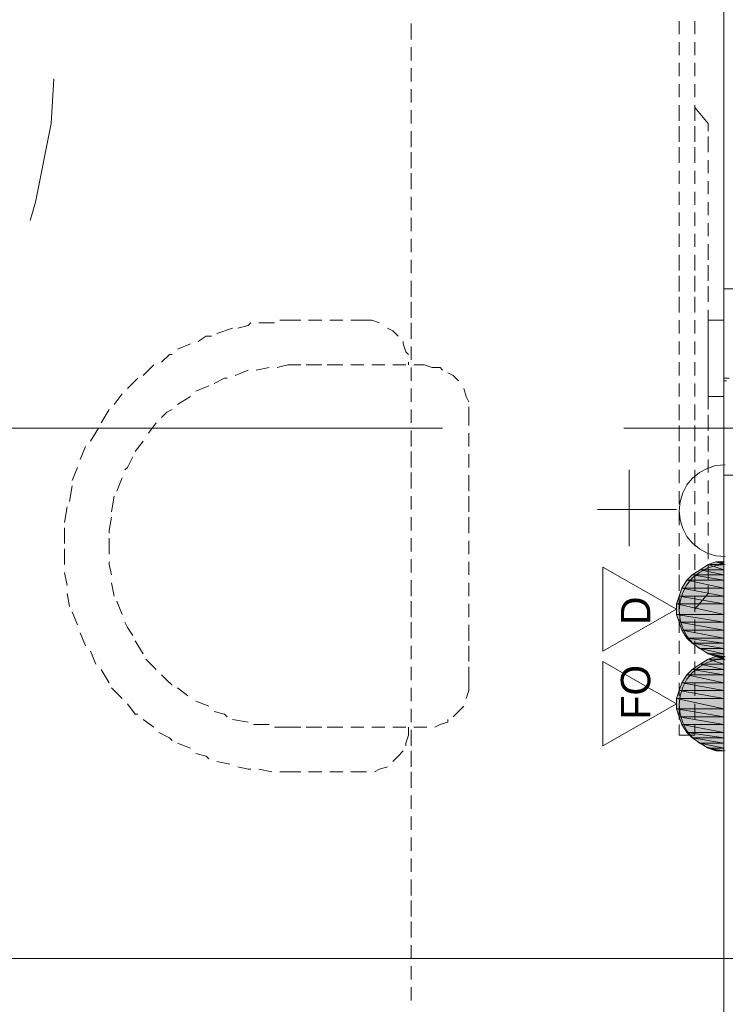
# Model space of a CAD drawing. Header units: millimetres. Extents: x 17 to 403, y 12 to 285.
# Tile 78 of 145: x 267 to 279, y 118 to 134. Entities that reach past the tile are written whole.
import ezdxf

# ---------------------------------------------------------------- set-up
doc = ezdxf.new("R2010")
doc.units = ezdxf.units.MM
for name, color, linetype in [('FILL_000000', 7, 'Continuous'), ('LINE_000000', 7, 'Continuous'), ('TEXT', 7, 'Continuous')]:
    doc.layers.add(name, color=color, linetype=linetype)

msp = doc.modelspace()

# ---------------------------------------------------------------- hatches: boundary and pattern name
at = {"layer": 'FILL_000000'}
h = msp.add_hatch(color=7, dxfattribs=at)
h.dxf.hatch_style = 1
h.paths.add_polyline_path([(278.257, 124.883), (278.638, 124.883), (278.384, 124.968), (278.257, 124.883)])
h = msp.add_hatch(color=7, dxfattribs=at)
h.dxf.hatch_style = 1
h.paths.add_polyline_path([(278.638, 124.968), (278.384, 124.968), (278.511, 125.01), (278.638, 124.968)])
h = msp.add_hatch(color=7, dxfattribs=at)
h.dxf.hatch_style = 1
h.paths.add_polyline_path([(278.638, 124.883), (278.384, 124.968), (278.638, 124.968), (278.638, 124.883)])
h = msp.add_hatch(color=7, dxfattribs=at)
h.dxf.hatch_style = 1
h.paths.add_polyline_path([(278.511, 125.01), (278.511, 125.01), (278.638, 125.01), (278.511, 125.01), (278.638, 125.01), (278.638, 124.968), (278.511, 125.01)])
h = msp.add_hatch(color=7, dxfattribs=at)
h.dxf.hatch_style = 1
h.paths.add_polyline_path([(278.045, 124.714), (278.638, 124.714), (278.13, 124.799), (278.045, 124.714)])
h = msp.add_hatch(color=7, dxfattribs=at)
h.dxf.hatch_style = 1
h.paths.add_polyline_path([(278.13, 124.799), (278.638, 124.799), (278.257, 124.883), (278.13, 124.799)])
h = msp.add_hatch(color=7, dxfattribs=at)
h.dxf.hatch_style = 1
h.paths.add_polyline_path([(278.638, 124.714), (278.13, 124.799), (278.638, 124.799), (278.638, 124.714)])
h = msp.add_hatch(color=7, dxfattribs=at)
h.dxf.hatch_style = 1
h.paths.add_polyline_path([(278.638, 124.799), (278.257, 124.883), (278.638, 124.883), (278.638, 124.799)])
h = msp.add_hatch(color=7, dxfattribs=at)
h.dxf.hatch_style = 1
h.paths.add_polyline_path([(277.961, 124.587), (278.638, 124.587), (278.045, 124.714), (277.961, 124.587)])
h = msp.add_hatch(color=7, dxfattribs=at)
h.dxf.hatch_style = 1
h.paths.add_polyline_path([(278.638, 124.587), (278.045, 124.714), (278.638, 124.714), (278.638, 124.587)])
h = msp.add_hatch(color=7, dxfattribs=at)
h.dxf.hatch_style = 1
h.paths.add_polyline_path([(277.876, 124.333), (278.638, 124.333), (277.918, 124.46), (277.876, 124.333)])
h = msp.add_hatch(color=7, dxfattribs=at)
h.dxf.hatch_style = 1
h.paths.add_polyline_path([(277.918, 124.46), (278.638, 124.46), (277.961, 124.587), (277.918, 124.46)])
h = msp.add_hatch(color=7, dxfattribs=at)
h.dxf.hatch_style = 1
h.paths.add_polyline_path([(278.638, 124.333), (277.918, 124.46), (278.638, 124.46), (278.638, 124.333)])
h = msp.add_hatch(color=7, dxfattribs=at)
h.dxf.hatch_style = 1
h.paths.add_polyline_path([(278.638, 124.46), (277.961, 124.587), (278.638, 124.587), (278.638, 124.46)])
h = msp.add_hatch(color=7, dxfattribs=at)
h.dxf.hatch_style = 1
h.paths.add_polyline_path([(277.876, 124.164), (278.638, 124.164), (277.876, 124.333), (277.876, 124.164)])
h = msp.add_hatch(color=7, dxfattribs=at)
h.dxf.hatch_style = 1
h.paths.add_polyline_path([(278.638, 124.164), (277.876, 124.333), (278.638, 124.333), (278.638, 124.164)])
h = msp.add_hatch(color=7, dxfattribs=at)
h.dxf.hatch_style = 1
h.paths.add_polyline_path([(277.918, 124.037), (278.638, 124.037), (277.876, 124.164), (277.918, 124.037)])
h = msp.add_hatch(color=7, dxfattribs=at)
h.dxf.hatch_style = 1
h.paths.add_polyline_path([(278.638, 124.037), (277.876, 124.164), (278.638, 124.164), (278.638, 124.037)])
h = msp.add_hatch(color=7, dxfattribs=at)
h.dxf.hatch_style = 1
h.paths.add_polyline_path([(277.961, 123.91), (278.638, 123.91), (277.918, 124.037), (277.961, 123.91)])
h = msp.add_hatch(color=7, dxfattribs=at)
h.dxf.hatch_style = 1
h.paths.add_polyline_path([(278.638, 123.91), (277.918, 124.037), (278.638, 124.037), (278.638, 123.91)])
h = msp.add_hatch(color=7, dxfattribs=at)
h.dxf.hatch_style = 1
h.paths.add_polyline_path([(278.045, 123.783), (278.638, 123.783), (277.961, 123.91), (278.045, 123.783)])
h = msp.add_hatch(color=7, dxfattribs=at)
h.dxf.hatch_style = 1
h.paths.add_polyline_path([(278.638, 123.783), (277.961, 123.91), (278.638, 123.91), (278.638, 123.783)])
h = msp.add_hatch(color=7, dxfattribs=at)
h.dxf.hatch_style = 1
h.paths.add_polyline_path([(278.13, 123.698), (278.638, 123.698), (278.045, 123.783), (278.13, 123.698)])
h = msp.add_hatch(color=7, dxfattribs=at)
h.dxf.hatch_style = 1
h.paths.add_polyline_path([(278.638, 123.698), (278.045, 123.783), (278.638, 123.783), (278.638, 123.698)])
h = msp.add_hatch(color=7, dxfattribs=at)
h.dxf.hatch_style = 1
h.paths.add_polyline_path([(278.257, 123.613), (278.638, 123.613), (278.13, 123.698), (278.257, 123.613)])
h = msp.add_hatch(color=7, dxfattribs=at)
h.dxf.hatch_style = 1
h.paths.add_polyline_path([(278.638, 123.613), (278.13, 123.698), (278.638, 123.698), (278.638, 123.613)])
h = msp.add_hatch(color=7, dxfattribs=at)
h.dxf.hatch_style = 1
h.paths.add_polyline_path([(278.384, 123.529), (278.638, 123.529), (278.257, 123.613), (278.384, 123.529)])
h = msp.add_hatch(color=7, dxfattribs=at)
h.dxf.hatch_style = 1
h.paths.add_polyline_path([(278.638, 123.529), (278.257, 123.613), (278.638, 123.613), (278.638, 123.529)])
h = msp.add_hatch(color=7, dxfattribs=at)
h.dxf.hatch_style = 1
h.paths.add_polyline_path([(278.511, 123.486), (278.638, 123.486), (278.384, 123.529), (278.511, 123.486)])
h = msp.add_hatch(color=7, dxfattribs=at)
h.dxf.hatch_style = 1
h.paths.add_polyline_path([(278.638, 123.486), (278.384, 123.529), (278.638, 123.529), (278.638, 123.486)])
h = msp.add_hatch(color=7, dxfattribs=at)
h.dxf.hatch_style = 1
h.paths.add_polyline_path([(278.13, 123.275), (278.638, 123.275), (278.257, 123.359), (278.13, 123.275)])
h = msp.add_hatch(color=7, dxfattribs=at)
h.dxf.hatch_style = 1
h.paths.add_polyline_path([(278.257, 123.359), (278.638, 123.359), (278.384, 123.444), (278.257, 123.359)])
h = msp.add_hatch(color=7, dxfattribs=at)
h.dxf.hatch_style = 1
h.paths.add_polyline_path([(278.638, 123.275), (278.257, 123.359), (278.638, 123.359), (278.638, 123.275)])
h = msp.add_hatch(color=7, dxfattribs=at)
h.dxf.hatch_style = 1
h.paths.add_polyline_path([(278.638, 123.444), (278.384, 123.444), (278.511, 123.486), (278.638, 123.444)])
h = msp.add_hatch(color=7, dxfattribs=at)
h.dxf.hatch_style = 1
h.paths.add_polyline_path([(278.638, 123.359), (278.384, 123.444), (278.638, 123.444), (278.638, 123.359)])
h = msp.add_hatch(color=7, dxfattribs=at)
h.dxf.hatch_style = 1
h.paths.add_polyline_path([(278.511, 123.486), (278.511, 123.486), (278.638, 123.486), (278.511, 123.486), (278.638, 123.486), (278.638, 123.444), (278.511, 123.486)])
h = msp.add_hatch(color=7, dxfattribs=at)
h.dxf.hatch_style = 1
h.paths.add_polyline_path([(278.638, 123.486), (278.511, 123.486), (278.638, 123.486)])
h = msp.add_hatch(color=7, dxfattribs=at)
h.dxf.hatch_style = 1
h.paths.add_polyline_path([(277.961, 123.063), (278.638, 123.063), (278.045, 123.19), (277.961, 123.063)])
h = msp.add_hatch(color=7, dxfattribs=at)
h.dxf.hatch_style = 1
h.paths.add_polyline_path([(278.045, 123.19), (278.638, 123.19), (278.13, 123.275), (278.045, 123.19)])
h = msp.add_hatch(color=7, dxfattribs=at)
h.dxf.hatch_style = 1
h.paths.add_polyline_path([(278.638, 123.063), (278.045, 123.19), (278.638, 123.19), (278.638, 123.063)])
h = msp.add_hatch(color=7, dxfattribs=at)
h.dxf.hatch_style = 1
h.paths.add_polyline_path([(278.638, 123.19), (278.13, 123.275), (278.638, 123.275), (278.638, 123.19)])
h = msp.add_hatch(color=7, dxfattribs=at)
h.dxf.hatch_style = 1
h.paths.add_polyline_path([(277.918, 122.936), (278.638, 122.936), (277.961, 123.063), (277.918, 122.936)])
h = msp.add_hatch(color=7, dxfattribs=at)
h.dxf.hatch_style = 1
h.paths.add_polyline_path([(278.638, 122.936), (277.961, 123.063), (278.638, 123.063), (278.638, 122.936)])
h = msp.add_hatch(color=7, dxfattribs=at)
h.dxf.hatch_style = 1
h.paths.add_polyline_path([(277.876, 122.809), (278.638, 122.809), (277.918, 122.936), (277.876, 122.809)])
h = msp.add_hatch(color=7, dxfattribs=at)
h.dxf.hatch_style = 1
h.paths.add_polyline_path([(278.638, 122.809), (277.918, 122.936), (278.638, 122.936), (278.638, 122.809)])
h = msp.add_hatch(color=7, dxfattribs=at)
h.dxf.hatch_style = 1
h.paths.add_polyline_path([(277.876, 122.64), (278.638, 122.64), (277.876, 122.809), (277.876, 122.64)])
h = msp.add_hatch(color=7, dxfattribs=at)
h.dxf.hatch_style = 1
h.paths.add_polyline_path([(278.638, 122.64), (277.876, 122.809), (278.638, 122.809), (278.638, 122.64)])
h = msp.add_hatch(color=7, dxfattribs=at)
h.dxf.hatch_style = 1
h.paths.add_polyline_path([(277.918, 122.513), (278.638, 122.513), (277.876, 122.64), (277.918, 122.513)])
h = msp.add_hatch(color=7, dxfattribs=at)
h.dxf.hatch_style = 1
h.paths.add_polyline_path([(278.638, 122.513), (277.876, 122.64), (278.638, 122.64), (278.638, 122.513)])
h = msp.add_hatch(color=7, dxfattribs=at)
h.dxf.hatch_style = 1
h.paths.add_polyline_path([(277.961, 122.386), (278.638, 122.386), (277.918, 122.513), (277.961, 122.386)])
h = msp.add_hatch(color=7, dxfattribs=at)
h.dxf.hatch_style = 1
h.paths.add_polyline_path([(278.638, 122.386), (277.918, 122.513), (278.638, 122.513), (278.638, 122.386)])
h = msp.add_hatch(color=7, dxfattribs=at)
h.dxf.hatch_style = 1
h.paths.add_polyline_path([(278.045, 122.259), (278.638, 122.259), (277.961, 122.386), (278.045, 122.259)])
h = msp.add_hatch(color=7, dxfattribs=at)
h.dxf.hatch_style = 1
h.paths.add_polyline_path([(278.638, 122.259), (277.961, 122.386), (278.638, 122.386), (278.638, 122.259)])
h = msp.add_hatch(color=7, dxfattribs=at)
h.dxf.hatch_style = 1
h.paths.add_polyline_path([(278.13, 122.174), (278.638, 122.174), (278.045, 122.259), (278.13, 122.174)])
h = msp.add_hatch(color=7, dxfattribs=at)
h.dxf.hatch_style = 1
h.paths.add_polyline_path([(278.638, 122.174), (278.045, 122.259), (278.638, 122.259), (278.638, 122.174)])
h = msp.add_hatch(color=7, dxfattribs=at)
h.dxf.hatch_style = 1
h.paths.add_polyline_path([(278.257, 122.089), (278.638, 122.089), (278.13, 122.174), (278.257, 122.089)])
h = msp.add_hatch(color=7, dxfattribs=at)
h.dxf.hatch_style = 1
h.paths.add_polyline_path([(278.638, 122.089), (278.13, 122.174), (278.638, 122.174), (278.638, 122.089)])
h = msp.add_hatch(color=7, dxfattribs=at)
h.dxf.hatch_style = 1
h.paths.add_polyline_path([(278.384, 122.005), (278.638, 122.005), (278.257, 122.089), (278.384, 122.005)])
h = msp.add_hatch(color=7, dxfattribs=at)
h.dxf.hatch_style = 1
h.paths.add_polyline_path([(278.638, 122.005), (278.257, 122.089), (278.638, 122.089), (278.638, 122.005)])
h = msp.add_hatch(color=7, dxfattribs=at)
h.dxf.hatch_style = 1
h.paths.add_polyline_path([(278.511, 121.962), (278.638, 121.962), (278.384, 122.005), (278.511, 121.962)])
h = msp.add_hatch(color=7, dxfattribs=at)
h.dxf.hatch_style = 1
h.paths.add_polyline_path([(278.638, 121.962), (278.384, 122.005), (278.638, 122.005), (278.638, 121.962)])
h = msp.add_hatch(color=7, dxfattribs=at)
h.dxf.hatch_style = 1
h.paths.add_polyline_path([(278.638, 121.962), (278.511, 121.962), (278.638, 121.962)])

# ---------------------------------------------------------------- linework, layer by layer
at = {"layer": 'LINE_000000', "lineweight": 0}
for p, q in [((278.638, 113.242), (278.638, 149.648)), ((273.6, 133.435), (273.6, 133.689)), ((277.918, 133.519), (277.918, 133.731)), ((278.172, 133.731), (278.172, 133.519)), ((278.638, 133.689), (278.638, 133.435)), ((277.918, 133.181), (277.918, 133.392)), ((278.172, 133.392), (278.172, 133.181)), ((273.6, 133.096), (273.6, 133.308)), ((278.638, 133.308), (278.638, 133.096)), ((277.918, 132.842), (277.918, 133.054)), ((278.172, 133.054), (278.172, 132.842)), ((273.6, 132.757), (273.6, 132.969)), ((278.638, 132.969), (278.638, 132.757)), ((277.918, 132.503), (277.918, 132.715)), ((278.172, 132.715), (278.172, 132.503)), ((273.6, 132.419), (273.6, 132.63)), ((278.638, 132.63), (278.638, 132.419)), ((273.6, 132.08), (273.6, 132.292)), ((277.918, 132.122), (277.918, 132.376)), ((278.172, 132.376), (278.172, 132.122)), ((278.638, 132.292), (278.638, 132.08)), ((273.6, 131.699), (273.6, 131.953)), ((277.918, 131.784), (277.918, 132.038)), ((278.172, 132.038), (278.172, 131.784)), ((278.172, 131.784), (278.172, 132.038)), ((278.638, 131.953), (278.638, 131.699)), ((278.384, 131.868), (278.384, 131.614)), ((273.6, 131.36), (273.6, 131.614)), ((277.918, 131.445), (277.918, 131.699)), ((278.172, 131.699), (278.172, 131.445)), ((278.172, 131.445), (278.172, 131.699)), ((278.638, 131.614), (278.638, 131.36)), ((278.384, 131.487), (278.384, 131.276)), ((277.918, 131.106), (277.918, 131.318)), ((278.172, 131.318), (278.172, 131.106)), ((278.172, 131.106), (278.172, 131.318)), ((273.6, 131.022), (273.6, 131.276)), ((278.384, 131.149), (278.384, 130.937)), ((278.638, 131.276), (278.638, 131.022)), ((277.918, 130.768), (277.918, 130.979)), ((278.172, 130.979), (278.172, 130.768)), ((278.172, 130.768), (278.172, 130.979)), ((273.6, 130.683), (273.6, 130.895)), ((278.384, 130.81), (278.384, 130.598)), ((278.638, 130.895), (278.638, 130.683)), ((273.6, 130.344), (273.6, 130.556)), ((277.918, 130.429), (277.918, 130.641)), ((278.172, 130.641), (278.172, 130.429)), ((278.172, 130.429), (278.172, 130.641)), ((278.638, 130.556), (278.638, 130.344)), ((278.384, 130.471), (278.384, 130.26)), ((273.6, 130.006), (273.6, 130.217)), ((277.918, 130.09), (277.918, 130.302)), ((278.172, 130.302), (278.172, 130.09)), ((278.172, 130.09), (278.172, 130.302)), ((278.638, 130.217), (278.638, 130.006)), ((278.384, 130.133), (278.384, 129.879)), ((273.6, 129.667), (273.6, 129.879)), ((277.918, 129.709), (277.918, 129.963)), ((278.172, 129.963), (278.172, 129.709)), ((278.172, 129.709), (278.172, 129.963)), ((278.638, 129.879), (278.638, 129.667)), ((278.384, 129.794), (278.384, 129.54)), ((273.6, 129.286), (273.6, 129.54)), ((277.918, 129.371), (277.918, 129.625)), ((278.172, 129.625), (278.172, 129.371)), ((278.172, 129.371), (278.172, 129.625)), ((278.638, 129.54), (278.638, 129.286)), ((278.384, 129.455), (278.384, 129.201)), ((277.918, 129.032), (277.918, 129.286)), ((278.172, 129.286), (278.172, 129.032)), ((278.172, 129.032), (278.172, 129.286)), ((273.6, 128.947), (273.6, 129.201)), ((278.384, 129.074), (278.384, 128.863)), ((278.638, 129.201), (278.638, 128.947)), ((271.484, 128.905), (271.611, 128.905)), ((271.822, 128.905), (271.611, 128.905)), ((272.161, 128.905), (271.949, 128.905)), ((272.5, 128.905), (272.288, 128.905)), ((272.838, 128.905), (272.627, 128.905)), ((277.918, 128.693), (277.918, 128.905)), ((278.172, 128.905), (278.172, 128.693)), ((278.172, 128.693), (278.172, 128.905)), ((270.468, 128.693), (270.722, 128.778)), ((271.145, 128.863), (271.399, 128.863)), ((273.6, 128.609), (273.6, 128.863)), ((278.638, 128.863), (278.638, 128.609)), ((278.384, 128.736), (278.384, 128.524)), ((269.833, 128.439), (270.044, 128.524)), ((273.6, 128.27), (273.6, 128.482)), ((277.918, 128.355), (277.918, 128.566)), ((278.172, 128.566), (278.172, 128.355)), ((278.172, 128.355), (278.172, 128.566)), ((278.384, 128.355), (278.384, 128.566)), ((278.638, 128.566), (278.638, 128.355)), ((278.638, 128.482), (278.638, 128.27)), ((278.384, 128.397), (278.384, 128.185)), ((269.282, 128.016), (269.452, 128.185)), ((271.103, 128.101), (271.314, 128.143)), ((271.441, 128.143), (271.611, 128.185)), ((271.822, 128.185), (271.611, 128.185)), ((272.161, 128.185), (271.907, 128.185)), ((272.5, 128.185), (272.246, 128.185)), ((272.838, 128.185), (272.627, 128.185)), ((273.177, 128.185), (272.965, 128.185)), ((273.516, 128.185), (273.304, 128.185)), ((273.558, 128.228), (273.558, 128.185)), ((273.558, 128.185), (273.558, 128.185)), ((273.6, 127.931), (273.6, 128.143)), ((273.812, 128.185), (273.643, 128.185)), ((277.918, 128.016), (277.918, 128.228)), ((278.172, 128.228), (278.172, 128.016)), ((278.172, 128.016), (278.172, 128.228)), ((278.384, 128.016), (278.384, 128.228)), ((278.638, 128.228), (278.638, 128.016)), ((278.638, 128.143), (278.638, 127.931)), ((270.764, 128.016), (270.976, 128.101)), ((278.384, 128.058), (278.384, 127.847)), ((278.638, 127.974), (278.723, 127.974)), ((270.129, 127.762), (270.341, 127.847)), ((273.6, 127.593), (273.6, 127.804)), ((277.918, 127.677), (277.918, 127.889)), ((278.172, 127.889), (278.172, 127.677)), ((278.172, 127.677), (278.172, 127.889)), ((278.638, 127.931), (278.68, 127.931)), ((278.638, 127.889), (278.638, 127.677)), ((278.638, 127.804), (278.638, 127.593)), ((268.817, 127.55), (268.944, 127.72)), ((269.833, 127.55), (270.044, 127.677)), ((278.384, 127.72), (278.384, 127.466)), ((274.532, 127.508), (274.532, 127.423)), ((277.918, 127.296), (277.918, 127.55)), ((278.172, 127.55), (278.172, 127.296)), ((278.172, 127.296), (278.172, 127.55)), ((268.605, 127.254), (268.732, 127.466)), ((273.6, 127.254), (273.6, 127.466)), ((274.532, 127.423), (274.532, 127.212)), ((278.384, 127.381), (278.384, 127.127)), ((278.638, 127.466), (278.638, 127.254)), ((274.108, 127.169), (256.582, 127.169)), ((268.436, 126.958), (268.563, 127.169)), ((269.367, 127.085), (269.494, 127.254)), ((279.95, 127.169), (277.029, 127.169)), ((277.918, 126.958), (277.918, 127.212)), ((278.172, 127.212), (278.172, 126.958)), ((278.172, 126.958), (278.172, 127.212)), ((273.6, 126.873), (273.6, 127.127)), ((274.532, 127.085), (274.532, 126.873)), ((278.384, 127.042), (278.384, 126.788)), ((278.638, 127.127), (278.638, 126.873)), ((268.266, 126.661), (268.351, 126.873)), ((269.155, 126.788), (269.282, 126.958)), ((277.918, 126.619), (277.918, 126.873)), ((278.172, 126.873), (278.172, 126.619)), ((278.172, 126.619), (278.172, 126.873)), ((273.6, 126.534), (273.6, 126.788)), ((274.532, 126.746), (274.532, 126.534)), ((278.638, 126.788), (278.638, 126.534)), ((268.139, 126.323), (268.224, 126.534)), ((278.384, 126.661), (278.384, 126.45)), ((278.638, 125.137), (278.638, 126.619)), ((268.859, 126.153), (268.944, 126.365)), ((273.6, 126.196), (273.6, 126.45)), ((274.532, 126.407), (274.532, 126.153)), ((277.114, 125.264), (277.114, 126.492)), ((277.918, 126.28), (277.918, 126.492)), ((278.172, 126.492), (278.172, 126.28)), ((278.172, 126.28), (278.172, 126.492)), ((278.638, 126.45), (278.638, 126.196)), ((268.097, 125.984), (268.139, 126.238)), ((278.384, 126.323), (278.384, 126.111)), ((268.774, 125.815), (268.817, 126.069)), ((273.6, 125.857), (273.6, 126.069)), ((274.532, 126.069), (274.532, 125.815)), ((277.918, 125.942), (277.918, 126.153)), ((278.172, 126.153), (278.172, 125.942)), ((278.172, 125.942), (278.172, 126.153)), ((278.638, 126.069), (278.638, 125.857)), ((268.012, 125.645), (268.055, 125.899)), ((278.384, 125.984), (278.384, 125.772)), ((273.6, 125.518), (273.6, 125.73)), ((274.532, 125.73), (274.532, 125.476)), ((277.876, 125.857), (276.606, 125.857)), ((277.918, 125.603), (277.918, 125.815)), ((278.172, 125.815), (278.172, 125.603)), ((278.172, 125.603), (278.172, 125.815)), ((278.638, 125.73), (278.638, 125.518)), ((278.384, 125.645), (278.384, 125.434)), ((268.012, 125.307), (268.012, 125.561)), ((277.918, 125.264), (277.918, 125.476)), ((278.172, 125.476), (278.172, 125.264)), ((278.172, 125.264), (278.172, 125.476)), ((268.732, 125.137), (268.732, 125.391)), ((273.6, 125.18), (273.6, 125.391)), ((274.532, 125.349), (274.532, 125.137)), ((278.384, 125.307), (278.384, 125.053)), ((278.638, 125.391), (278.638, 125.18)), ((268.012, 124.968), (268.012, 125.222)), ((277.918, 124.883), (277.918, 125.137)), ((278.172, 125.137), (278.172, 124.883)), ((278.172, 124.883), (278.172, 125.137)), ((273.6, 124.841), (273.6, 125.053)), ((274.532, 125.01), (274.532, 124.799)), ((278.384, 124.968), (278.384, 124.714)), ((278.638, 125.053), (278.638, 124.841)), ((278.638, 123.486), (278.638, 125.01)), ((268.055, 124.629), (268.012, 124.841)), ((277.918, 124.545), (277.918, 124.799)), ((278.172, 124.799), (278.172, 124.545)), ((278.172, 124.545), (278.172, 124.799)), ((268.817, 124.46), (268.774, 124.672)), ((273.6, 124.46), (273.6, 124.714)), ((274.532, 124.672), (274.532, 124.46)), ((278.384, 124.629), (278.384, 124.502)), ((278.638, 124.714), (278.638, 124.46)), ((268.097, 124.291), (268.055, 124.502)), ((277.918, 124.206), (277.918, 124.46)), ((278.172, 124.46), (278.172, 124.206)), ((268.944, 124.164), (268.859, 124.375)), ((273.6, 124.121), (273.6, 124.375)), ((274.532, 124.333), (274.532, 124.121)), ((278.638, 124.375), (278.638, 124.121)), ((268.224, 123.994), (268.139, 124.206)), ((273.6, 123.783), (273.6, 124.037)), ((274.532, 123.994), (274.532, 123.74)), ((277.918, 123.867), (277.918, 124.079)), ((278.172, 124.079), (278.172, 123.867)), ((278.638, 124.037), (278.638, 123.783)), ((268.351, 123.656), (268.266, 123.867)), ((269.282, 123.529), (269.155, 123.74)), ((277.918, 123.529), (277.918, 123.74)), ((278.172, 123.74), (278.172, 123.529)), ((268.52, 123.359), (268.436, 123.571)), ((273.6, 123.444), (273.6, 123.656)), ((274.532, 123.656), (274.532, 123.402)), ((278.638, 123.656), (278.638, 123.444)), ((269.494, 123.275), (269.325, 123.444)), ((277.918, 123.19), (277.918, 123.402)), ((278.172, 123.402), (278.172, 123.19)), ((278.638, 121.962), (278.638, 123.486)), ((268.732, 123.063), (268.605, 123.275)), ((273.6, 123.105), (273.6, 123.317)), ((274.532, 123.317), (274.532, 123.063)), ((278.638, 123.317), (278.638, 123.105)), ((277.918, 122.851), (277.918, 123.063)), ((278.172, 123.063), (278.172, 122.851)), ((268.944, 122.809), (268.774, 122.978)), ((270.002, 122.851), (269.833, 122.978)), ((273.6, 122.767), (273.6, 122.978)), ((278.638, 122.978), (278.638, 122.767)), ((270.341, 122.682), (270.129, 122.767)), ((277.918, 122.47), (277.918, 122.724)), ((278.172, 122.724), (278.172, 122.47)), ((273.6, 122.428), (273.6, 122.64)), ((278.638, 122.64), (278.638, 122.428)), ((269.452, 122.343), (269.282, 122.47)), ((270.976, 122.428), (270.722, 122.47)), ((271.611, 122.343), (271.399, 122.343)), ((271.822, 122.343), (271.611, 122.343)), ((272.161, 122.343), (271.907, 122.343)), ((272.5, 122.343), (272.246, 122.343)), ((272.838, 122.343), (272.627, 122.343)), ((273.177, 122.343), (272.965, 122.343)), ((273.516, 122.343), (273.304, 122.343)), ((273.6, 122.047), (273.6, 122.301)), ((273.812, 122.343), (273.643, 122.343)), ((273.854, 122.343), (273.812, 122.343)), ((278.172, 122.386), (278.172, 122.216)), ((278.638, 122.301), (278.638, 122.047)), ((270.044, 122.005), (269.833, 122.089)), ((273.6, 121.708), (273.6, 121.962)), ((278.638, 121.962), (278.638, 121.708)), ((270.679, 121.751), (270.468, 121.793)), ((271.357, 121.624), (271.145, 121.666)), ((271.611, 121.624), (271.484, 121.624)), ((271.822, 121.624), (271.611, 121.624)), ((272.161, 121.624), (271.949, 121.624)), ((272.5, 121.624), (272.288, 121.624)), ((272.838, 121.624), (272.627, 121.624)), ((272.881, 121.624), (272.838, 121.624)), ((273.6, 121.37), (273.6, 121.624)), ((278.638, 121.624), (278.638, 121.37)), ((273.6, 121.031), (273.6, 121.243)), ((278.638, 121.243), (278.638, 121.031)), ((273.6, 120.692), (273.6, 120.904)), ((278.638, 120.904), (278.638, 120.692)), ((273.6, 120.354), (273.6, 120.565)), ((278.638, 120.565), (278.638, 120.354)), ((273.6, 120.015), (273.6, 120.227)), ((278.638, 120.227), (278.638, 120.015)), ((273.6, 119.634), (273.6, 119.888)), ((278.638, 119.888), (278.638, 119.634)), ((273.6, 119.295), (273.6, 119.549)), ((278.638, 119.549), (278.638, 119.295)), ((273.6, 118.957), (273.6, 119.211)), ((278.638, 119.211), (278.638, 118.957)), ((273.6, 118.618), (273.6, 118.83)), ((278.638, 118.83), (278.638, 118.618)), ((281.898, 118.618), (264.372, 118.618)), ((273.6, 118.279), (273.6, 118.491)), ((278.638, 118.491), (278.638, 118.279)), ((273.6, 117.941), (273.6, 118.152)), ((278.638, 118.152), (278.638, 117.941))]:
    msp.add_line(p, q, dxfattribs=at)
for points in [[(267.462, 130.514), (267.547, 130.81), (267.801, 132.08), (267.843, 132.8)], [(278.172, 132.122), (278.172, 132.334), (278.384, 132.08), (278.384, 131.953)], [(272.838, 128.905), (272.965, 128.905), (273.092, 128.863)], [(278.384, 128.693), (278.384, 128.905), (278.638, 128.905), (278.638, 128.693)], [(270.806, 128.778), (270.976, 128.82), (271.018, 128.863)], [(273.219, 128.778), (273.304, 128.736), (273.389, 128.651)], [(270.171, 128.566), (270.298, 128.651), (270.383, 128.651)], [(273.473, 128.566), (273.473, 128.524), (273.516, 128.397), (273.558, 128.355)], [(269.579, 128.228), (269.706, 128.355), (269.748, 128.355)], [(273.812, 128.185), (273.939, 128.143), (274.066, 128.143), (274.108, 128.101)], [(269.028, 127.804), (269.155, 127.931), (269.198, 127.974)], [(270.425, 127.889), (270.595, 127.974), (270.637, 127.974)], [(274.193, 128.058), (274.278, 128.016), (274.362, 127.931)], [(274.447, 127.804), (274.489, 127.677), (274.532, 127.593)], [(278.638, 127.677), (278.384, 127.677), (278.384, 127.889)], [(269.579, 127.339), (269.663, 127.423), (269.748, 127.466)], [(268.986, 126.492), (269.028, 126.534), (269.113, 126.704)], [(278.659, 126.577), (278.51, 126.562), (278.371, 126.518), (278.245, 126.45), (278.135, 126.36), (278.045, 126.25), (277.977, 126.124), (277.933, 125.985), (277.918, 125.836), (277.933, 125.687), (277.977, 125.547), (278.045, 125.422), (278.135, 125.312), (278.245, 125.222), (278.371, 125.153), (278.51, 125.11), (278.659, 125.095)], [(268.732, 125.476), (268.732, 125.518), (268.774, 125.73)], [(268.774, 124.799), (268.732, 124.968), (268.732, 125.01)], [(278.659, 124.968), (278.51, 124.953), (278.371, 124.91), (278.245, 124.841), (278.135, 124.751), (278.045, 124.641), (277.977, 124.516), (277.933, 124.376), (277.918, 124.227), (277.933, 124.078), (277.977, 123.939), (278.045, 123.813), (278.135, 123.703), (278.245, 123.613), (278.371, 123.545), (278.51, 123.501), (278.659, 123.486)], [(278.384, 124.502), (278.172, 124.248), (278.172, 124.46)], [(269.113, 123.825), (269.028, 123.952), (268.986, 124.037)], [(278.659, 123.444), (278.51, 123.429), (278.371, 123.386), (278.245, 123.317), (278.135, 123.227), (278.045, 123.117), (277.977, 122.992), (277.933, 122.852), (277.918, 122.703), (277.933, 122.554), (277.977, 122.415), (278.045, 122.289), (278.135, 122.179), (278.245, 122.089), (278.371, 122.021), (278.51, 121.977), (278.659, 121.962)], [(269.748, 123.021), (269.663, 123.105), (269.579, 123.19)], [(274.532, 123.063), (274.532, 122.936), (274.489, 122.809)], [(269.198, 122.555), (269.155, 122.555), (269.028, 122.724)], [(270.637, 122.513), (270.595, 122.555), (270.425, 122.597)], [(274.447, 122.682), (274.362, 122.597), (274.278, 122.513)], [(274.193, 122.47), (274.193, 122.428), (274.066, 122.386), (273.981, 122.343)], [(269.748, 122.132), (269.706, 122.174), (269.536, 122.259)], [(271.314, 122.386), (271.103, 122.386), (271.06, 122.386)], [(273.558, 122.343), (273.558, 122.216), (273.516, 122.089), (273.516, 122.047)], [(278.172, 122.216), (277.918, 122.216), (277.918, 122.386)], [(270.341, 121.835), (270.298, 121.878), (270.129, 121.92)], [(273.473, 121.962), (273.389, 121.878), (273.304, 121.793)], [(271.018, 121.666), (270.976, 121.666), (270.806, 121.708)], [(273.219, 121.708), (273.092, 121.666), (273.008, 121.624)]]:
    msp.add_lwpolyline(points, dxfattribs=at)
for points in [[(278.638, 126.407), (279.866, 126.407), (279.866, 129.413), (278.638, 129.413), (278.638, 126.407)], [(278.257, 124.883), (278.638, 124.883), (278.384, 124.968), (278.257, 124.883)], [(278.638, 124.968), (278.384, 124.968), (278.511, 125.01), (278.638, 124.968)], [(278.638, 124.883), (278.384, 124.968), (278.638, 124.968), (278.638, 124.883)], [(278.511, 125.01), (278.511, 125.01), (278.638, 125.01), (278.511, 125.01), (278.638, 125.01), (278.638, 124.968), (278.511, 125.01)], [(276.691, 123.571), (276.691, 124.926), (277.876, 124.248), (276.691, 123.571)], [(278.045, 124.714), (278.638, 124.714), (278.13, 124.799), (278.045, 124.714)], [(278.13, 124.799), (278.638, 124.799), (278.257, 124.883), (278.13, 124.799)], [(278.638, 124.714), (278.13, 124.799), (278.638, 124.799), (278.638, 124.714)], [(278.638, 124.799), (278.257, 124.883), (278.638, 124.883), (278.638, 124.799)], [(277.961, 124.587), (278.638, 124.587), (278.045, 124.714), (277.961, 124.587)], [(278.638, 124.587), (278.045, 124.714), (278.638, 124.714), (278.638, 124.587)], [(277.876, 124.333), (278.638, 124.333), (277.918, 124.46), (277.876, 124.333)], [(277.918, 124.46), (278.638, 124.46), (277.961, 124.587), (277.918, 124.46)], [(278.638, 124.333), (277.918, 124.46), (278.638, 124.46), (278.638, 124.333)], [(278.638, 124.46), (277.961, 124.587), (278.638, 124.587), (278.638, 124.46)], [(277.876, 124.164), (278.638, 124.164), (277.876, 124.333), (277.876, 124.164)], [(278.638, 124.164), (277.876, 124.333), (278.638, 124.333), (278.638, 124.164)], [(277.918, 124.037), (278.638, 124.037), (277.876, 124.164), (277.918, 124.037)], [(278.638, 124.037), (277.876, 124.164), (278.638, 124.164), (278.638, 124.037)], [(277.961, 123.91), (278.638, 123.91), (277.918, 124.037), (277.961, 123.91)], [(278.638, 123.91), (277.918, 124.037), (278.638, 124.037), (278.638, 123.91)], [(278.045, 123.783), (278.638, 123.783), (277.961, 123.91), (278.045, 123.783)], [(278.638, 123.783), (277.961, 123.91), (278.638, 123.91), (278.638, 123.783)], [(278.13, 123.698), (278.638, 123.698), (278.045, 123.783), (278.13, 123.698)], [(278.638, 123.698), (278.045, 123.783), (278.638, 123.783), (278.638, 123.698)], [(278.257, 123.613), (278.638, 123.613), (278.13, 123.698), (278.257, 123.613)], [(278.638, 123.613), (278.13, 123.698), (278.638, 123.698), (278.638, 123.613)], [(278.384, 123.529), (278.638, 123.529), (278.257, 123.613), (278.384, 123.529)], [(278.638, 123.529), (278.257, 123.613), (278.638, 123.613), (278.638, 123.529)], [(278.511, 123.486), (278.638, 123.486), (278.384, 123.529), (278.511, 123.486)], [(278.638, 123.486), (278.384, 123.529), (278.638, 123.529), (278.638, 123.486)], [(276.691, 122.047), (276.691, 123.402), (277.876, 122.724), (276.691, 122.047)], [(278.13, 123.275), (278.638, 123.275), (278.257, 123.359), (278.13, 123.275)], [(278.257, 123.359), (278.638, 123.359), (278.384, 123.444), (278.257, 123.359)], [(278.638, 123.275), (278.257, 123.359), (278.638, 123.359), (278.638, 123.275)], [(278.638, 123.444), (278.384, 123.444), (278.511, 123.486), (278.638, 123.444)], [(278.638, 123.359), (278.384, 123.444), (278.638, 123.444), (278.638, 123.359)], [(278.511, 123.486), (278.511, 123.486), (278.638, 123.486), (278.511, 123.486), (278.638, 123.486), (278.638, 123.444), (278.511, 123.486)], [(278.638, 123.486), (278.511, 123.486), (278.638, 123.486)], [(277.961, 123.063), (278.638, 123.063), (278.045, 123.19), (277.961, 123.063)], [(278.045, 123.19), (278.638, 123.19), (278.13, 123.275), (278.045, 123.19)], [(278.638, 123.063), (278.045, 123.19), (278.638, 123.19), (278.638, 123.063)], [(278.638, 123.19), (278.13, 123.275), (278.638, 123.275), (278.638, 123.19)], [(277.918, 122.936), (278.638, 122.936), (277.961, 123.063), (277.918, 122.936)], [(278.638, 122.936), (277.961, 123.063), (278.638, 123.063), (278.638, 122.936)], [(277.876, 122.809), (278.638, 122.809), (277.918, 122.936), (277.876, 122.809)], [(278.638, 122.809), (277.918, 122.936), (278.638, 122.936), (278.638, 122.809)], [(277.876, 122.64), (278.638, 122.64), (277.876, 122.809), (277.876, 122.64)], [(278.638, 122.64), (277.876, 122.809), (278.638, 122.809), (278.638, 122.64)], [(277.918, 122.513), (278.638, 122.513), (277.876, 122.64), (277.918, 122.513)], [(278.638, 122.513), (277.876, 122.64), (278.638, 122.64), (278.638, 122.513)], [(277.961, 122.386), (278.638, 122.386), (277.918, 122.513), (277.961, 122.386)], [(278.638, 122.386), (277.918, 122.513), (278.638, 122.513), (278.638, 122.386)], [(278.045, 122.259), (278.638, 122.259), (277.961, 122.386), (278.045, 122.259)], [(278.638, 122.259), (277.961, 122.386), (278.638, 122.386), (278.638, 122.259)], [(278.13, 122.174), (278.638, 122.174), (278.045, 122.259), (278.13, 122.174)], [(278.638, 122.174), (278.045, 122.259), (278.638, 122.259), (278.638, 122.174)], [(278.257, 122.089), (278.638, 122.089), (278.13, 122.174), (278.257, 122.089)], [(278.638, 122.089), (278.13, 122.174), (278.638, 122.174), (278.638, 122.089)], [(278.384, 122.005), (278.638, 122.005), (278.257, 122.089), (278.384, 122.005)], [(278.638, 122.005), (278.257, 122.089), (278.638, 122.089), (278.638, 122.005)], [(278.511, 121.962), (278.638, 121.962), (278.384, 122.005), (278.511, 121.962)], [(278.638, 121.962), (278.384, 122.005), (278.638, 122.005), (278.638, 121.962)], [(278.638, 121.962), (278.511, 121.962), (278.638, 121.962)]]:
    msp.add_lwpolyline(points, close=True, dxfattribs=at)

# ---------------------------------------------------------------- texts
at = {"layer": 'TEXT'}
for s, p in [('D', (277.453, 123.994)), ('FO', (277.453, 122.47))]:
    msp.add_text(s, height=0.473, rotation=90, dxfattribs=at).set_placement(p)

doc.saveas('drawing.dxf')
